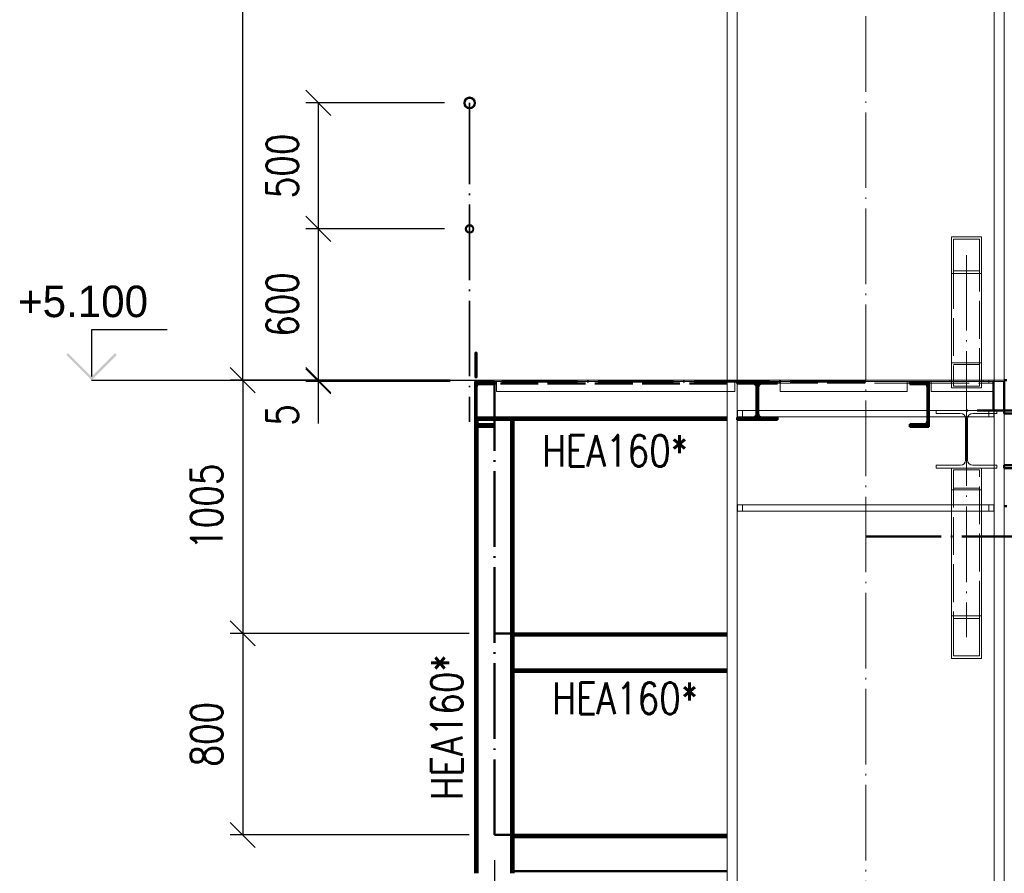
# Paper-space layout 'Layout1' of a CAD drawing. Extents: x -2 to 1380, y -36 to 422.
# Tile 2 of 54: x 65 to 143, y 129 to 197. Entities that reach past the tile are written whole.
import ezdxf

# ---------------------------------------------------------------- set-up
doc = ezdxf.new("R2010")
doc.units = 0
for name, pattern in [('ACAD_ISO02W100', [15, 12, -3]), ('ACAD_ISO04W100', [30.5, 24, -3, 0.5, -3]), ('B_CARA_09', [0.5, 0, -0.5])]:
    doc.linetypes.add(name, pattern=pattern)
doc.layers.get('0').update_dxf_attribs({"linetype": 'CONTINUOUS'})
doc.layers.get('DEFPOINTS').update_dxf_attribs({"color": 132, "linetype": 'CONTINUOUS'})
doc.layers.add('AS_INS_ON', color=7, linetype='CONTINUOUS')
for name, color, linetype, lineweight in [('SS_1.ET-HALA_TaO-PRISTAVBA-PODLAH.NOSNIKY', 9, 'CONTINUOUS', 13), ('SS_1.ET-HALA_TaO-SLOUP', 9, 'CONTINUOUS', 13), ('SS_1.ET-HALA_TaO-ZTUZENI_SVISLE', 9, 'CONTINUOUS', 13), ('SS_2.ET-DEMONTAZE_OK', 20, 'B_CARA_09', 50), ('SS_2.ET-HALA_TaO-LAVKA_+5.100m', 210, 'CONTINUOUS', 50), ('SS_2.ET-HALA_TaO-LAVKA_+5.100m-KONZOLA', 202, 'CONTINUOUS', 50), ('SS_2.ET-HALA_TaO-LAVKA_+5.100m-PLECH', 90, 'CONTINUOUS', 13), ('SS_2.ET-HALA_TaO-LAVKA_+5.100m-PLECH-VYZTUHA', 150, 'CONTINUOUS', 13), ('SS_2.ET-HALA_TaO-LAVKA_+5.100m-ZABRADLI', 41, 'CONTINUOUS', 35), ('SS_2.ET-HALA_TaO-PRISTAVBA-PODLAH.NOSNIKY', 172, 'CONTINUOUS', 50), ('SS_2.ET-HALA_TaO-PRISTAVBA-PODLAHA_LEM', 140, 'CONTINUOUS', 50), ('SS_KOTY', 3, 'CONTINUOUS', 25), ('SS_POPIS_PROFILU_S355', 2, 'CONTINUOUS', 35), ('SS_SRAFY', 8, 'CONTINUOUS', 18)]:
    doc.layers.add(name, color=color, linetype=linetype, lineweight=lineweight)
doc.styles.add('ROMANS', font='romans.shx', dxfattribs={"width": 0.8})
doc.styles.add('romans.shx', font='romans.shx', dxfattribs={"height": 5})
doc.dimstyles.new('A-1_(2.5)_50AS', dxfattribs={"dimtxt": 2.5, "dimasz": 2, "dimexe": 1, "dimexo": 2, "dimgap": 0, "dimtad": 0, "dimdec": 1, "dimlfac": 50, "dimrnd": 1, "dimtxsty": 'ROMANS', "dimblk1": 'OBLIQUE', "dimblk2": 'OBLIQUE', "dimsah": 1, "dimcen": 2, "dimclrd": 256, "dimclre": 256, "dimclrt": 256, "dimadec": 1, "dimazin": 2, "dimtfac": 0.714286, "dimtdec": 1, "dimtmove": 0, "dimatfit": 3, "dimldrblk": 'OPEN', "dimfxl": 1, "dimtvp": 1.142857, "dimtfill": 1, "dimtolj": 1, "dimlwd": -1, "dimlwe": -1, "dimarcsym": 0})
pattern_1 = [(45, (212.30673, 66.093935), (-0.04490128, 0.04490128), [])]

# ---------------------------------------------------------------- blocks, each defined once
blk = doc.blocks.new('_Oblique')
at = {"color": 0, "linetype": 'ByBlock', "lineweight": -2}
blk.add_line((-0.5, -0.5), (0.5, 0.5), dxfattribs=at)
blk = doc.blocks.new('*D16')
at = {"layer": 'DEFPOINTS', "color": 0, "transparency": 16777216}
for p in [(102.727, 131.994, -260427.2), (121.207, 66.094, -260423.2), (102.727, 59.546)]:
    blk.add_point(p, dxfattribs=at)
at = {"layer": 'SS_KOTY', "transparency": 16777216}
for p, q in [((102.727, 129.994), (102.727, 58.546)), ((121.207, 64.094), (121.207, 58.546)), ((121.207, 59.546), (102.727, 59.546))]:
    blk.add_line(p, q, dxfattribs=at)
at = {"layer": 'SS_KOTY', "transparency": 16777216, "xscale": 2, "yscale": 2, "zscale": 2, "rotation": 180}
blk.add_blockref('_Oblique', (102.727, 59.546), dxfattribs=at)
at = {"layer": 'SS_KOTY', "transparency": 16777216, "xscale": 2, "yscale": 2, "zscale": 2}
blk.add_blockref('_Oblique', (121.207, 59.546), dxfattribs=at)
at = {"layer": 'SS_KOTY', "transparency": 16777216, "insert": (111.967, 62.403), "char_height": 2.5, "attachment_point": 5, "style": 'ROMANS', "bg_fill": 3, "box_fill_scale": 1.1, "bg_fill_color": 256, "bg_fill_true_color": 13158600, "bg_fill_transparency": 0}
blk.add_mtext('\\A1;924', dxfattribs=at)
blk = doc.blocks.new('_OPEN')
at = {"color": 0, "linetype": 'ByBlock'}
for p, q in [((-1, 0.167), (0, 0)), ((0, 0), (-1, -0.167)), ((0, 0), (-1, 0))]:
    blk.add_line(p, q, dxfattribs=at)
blk = doc.blocks.new('*D25')
at = {"layer": 'DEFPOINTS', "color": 0, "transparency": 16777216}
for p in [(82.75, 234.094), (113.207, 234.094, -260424.2), (101.207, 168.094, -260409.2)]:
    blk.add_point(p, dxfattribs=at)
at = {"layer": 'SS_KOTY', "transparency": 16777216}
for p, q in [((111.207, 234.094), (81.75, 234.094)), ((82.75, 168.094), (82.75, 234.094)), ((99.207, 168.094), (81.75, 168.094))]:
    blk.add_line(p, q, dxfattribs=at)
at = {"layer": 'SS_KOTY', "transparency": 16777216, "xscale": 2, "yscale": 2, "zscale": 2}
for p, rotation in [((82.75, 234.094), 90), ((82.75, 168.094), 270)]:
    blk.add_blockref('_Oblique', p, dxfattribs=dict(at, rotation=rotation))
at = {"layer": 'SS_KOTY', "transparency": 16777216, "insert": (79.893, 201.094), "char_height": 2.5, "attachment_point": 5, "rotation": 90, "style": 'ROMANS', "bg_fill": 3, "box_fill_scale": 1.1, "bg_fill_color": 256, "bg_fill_true_color": 13158600, "bg_fill_transparency": 0}
blk.add_mtext('\\A1;3300', dxfattribs=at)
blk = doc.blocks.new('*D26')
at = {"layer": 'DEFPOINTS', "color": 0, "transparency": 16777216}
for p in [(100.762, 190.094, -260429.42), (88.75, 180.094), (100.762, 180.094, -260409.2)]:
    blk.add_point(p, dxfattribs=at)
at = {"layer": 'SS_KOTY', "transparency": 16777216}
for p, q in [((98.762, 190.094), (87.75, 190.094)), ((88.75, 190.094), (88.75, 180.094)), ((98.762, 180.094), (87.75, 180.094))]:
    blk.add_line(p, q, dxfattribs=at)
at = {"layer": 'SS_KOTY', "transparency": 16777216, "xscale": 2, "yscale": 2, "zscale": 2}
for p, rotation in [((88.75, 190.094), 90), ((88.75, 180.094), 270)]:
    blk.add_blockref('_Oblique', p, dxfattribs=dict(at, rotation=rotation))
at = {"layer": 'SS_KOTY', "transparency": 16777216, "insert": (85.893, 185.094), "char_height": 2.5, "attachment_point": 5, "rotation": 90, "style": 'ROMANS', "bg_fill": 3, "box_fill_scale": 1.1, "bg_fill_color": 256, "bg_fill_true_color": 13158600, "bg_fill_transparency": 0}
blk.add_mtext('\\A1;500', dxfattribs=at)
blk = doc.blocks.new('*D27')
at = {"layer": 'DEFPOINTS', "color": 0, "transparency": 16777216}
for p in [(100.762, 180.094, -260409.2), (88.75, 168.094), (101.207, 168.094, -260409.2)]:
    blk.add_point(p, dxfattribs=at)
at = {"layer": 'SS_KOTY', "transparency": 16777216}
for p, q in [((98.762, 180.094), (87.75, 180.094)), ((88.75, 180.094), (88.75, 168.094)), ((99.207, 168.094), (87.75, 168.094))]:
    blk.add_line(p, q, dxfattribs=at)
at = {"layer": 'SS_KOTY', "transparency": 16777216, "xscale": 2, "yscale": 2, "zscale": 2}
for p, rotation in [((88.75, 180.094), 90), ((88.75, 168.094), 270)]:
    blk.add_blockref('_Oblique', p, dxfattribs=dict(at, rotation=rotation))
at = {"layer": 'SS_KOTY', "transparency": 16777216, "insert": (85.893, 174.094), "char_height": 2.5, "attachment_point": 5, "rotation": 90, "style": 'ROMANS', "bg_fill": 3, "box_fill_scale": 1.1, "bg_fill_color": 256, "bg_fill_true_color": 13158600, "bg_fill_transparency": 0}
blk.add_mtext('\\A1;600', dxfattribs=at)
blk = doc.blocks.new('*D28')
at = {"layer": 'DEFPOINTS', "color": 0, "transparency": 16777216}
for p in [(101.207, 168.094, -260409.2), (88.75, 167.994), (101.207, 167.994, -260409.2)]:
    blk.add_point(p, dxfattribs=at)
at = {"layer": 'SS_KOTY', "transparency": 16777216}
for p, q in [((99.207, 168.094), (87.75, 168.094)), ((88.75, 168.094), (88.75, 167.994)), ((99.207, 167.994), (87.75, 167.994)), ((88.75, 167.994), (88.75, 164.661))]:
    blk.add_line(p, q, dxfattribs=at)
at = {"layer": 'SS_KOTY', "transparency": 16777216, "xscale": 2, "yscale": 2, "zscale": 2}
for p, rotation in [((88.75, 168.094), 90), ((88.75, 167.994), 270)]:
    blk.add_blockref('_Oblique', p, dxfattribs=dict(at, rotation=rotation))
at = {"layer": 'SS_KOTY', "transparency": 16777216, "insert": (85.893, 165.327), "char_height": 2.5, "attachment_point": 5, "rotation": 90, "style": 'ROMANS', "bg_fill": 3, "box_fill_scale": 1.1, "bg_fill_color": 256, "bg_fill_true_color": 13158600, "bg_fill_transparency": 0}
blk.add_mtext('\\A1;5', dxfattribs=at)
blk = doc.blocks.new('*D29')
at = {"layer": 'DEFPOINTS', "color": 0, "transparency": 16777216}
for p in [(101.207, 168.094, -260409.2), (82.75, 147.994), (102.727, 147.994, -260427.2)]:
    blk.add_point(p, dxfattribs=at)
at = {"layer": 'SS_KOTY', "transparency": 16777216}
for p, q in [((99.207, 168.094), (81.75, 168.094)), ((82.75, 168.094), (82.75, 147.994)), ((100.727, 147.994), (81.75, 147.994))]:
    blk.add_line(p, q, dxfattribs=at)
at = {"layer": 'SS_KOTY', "transparency": 16777216, "xscale": 2, "yscale": 2, "zscale": 2}
for p, rotation in [((82.75, 168.094), 90), ((82.75, 147.994), 270)]:
    blk.add_blockref('_Oblique', p, dxfattribs=dict(at, rotation=rotation))
at = {"layer": 'SS_KOTY', "transparency": 16777216, "insert": (79.893, 158.044), "char_height": 2.5, "attachment_point": 5, "rotation": 90, "style": 'ROMANS', "bg_fill": 3, "box_fill_scale": 1.1, "bg_fill_color": 256, "bg_fill_true_color": 13158600, "bg_fill_transparency": 0}
blk.add_mtext('\\A1;1005', dxfattribs=at)
blk = doc.blocks.new('*D30')
at = {"layer": 'DEFPOINTS', "color": 0, "transparency": 16777216}
for p in [(102.727, 147.994, -260427.2), (82.75, 131.994), (102.727, 131.994, -260427.2)]:
    blk.add_point(p, dxfattribs=at)
at = {"layer": 'SS_KOTY', "transparency": 16777216}
for p, q in [((100.727, 147.994), (81.75, 147.994)), ((82.75, 147.994), (82.75, 131.994)), ((100.727, 131.994), (81.75, 131.994))]:
    blk.add_line(p, q, dxfattribs=at)
at = {"layer": 'SS_KOTY', "transparency": 16777216, "xscale": 2, "yscale": 2, "zscale": 2}
for p, rotation in [((82.75, 147.994), 90), ((82.75, 131.994), 270)]:
    blk.add_blockref('_Oblique', p, dxfattribs=dict(at, rotation=rotation))
at = {"layer": 'SS_KOTY', "transparency": 16777216, "insert": (79.893, 139.994), "char_height": 2.5, "attachment_point": 5, "rotation": 90, "style": 'ROMANS', "bg_fill": 3, "box_fill_scale": 1.1, "bg_fill_color": 256, "bg_fill_true_color": 13158600, "bg_fill_transparency": 0}
blk.add_mtext('\\A1;800', dxfattribs=at)

psp = doc.layouts.get("Layout1")

# ---------------------------------------------------------------- hatches: boundary and pattern name
at = {"layer": 'AS_INS_ON'}
psp.add_hatch(color=3, dxfattribs=at).paths.add_polyline_path([(68.8915, 170.2354), (68.7501, 170.0939), (70.7501, 168.0939), (72.7501, 170.0939), (72.6087, 170.2354), (70.7501, 168.3768)])
at = {"layer": 'SS_SRAFY'}
h = psp.add_hatch(dxfattribs=at)
h.set_pattern_fill('ANSI31', color=5, scale=0.02, style=0)
h.set_pattern_definition(pattern_1)
h.paths.add_polyline_path([(122.0067, 165.1339), (122.0067, 164.9539), (125.2067, 164.9539), (125.2067, 165.1339), (123.9667, 165.1339, -0.4142136), (123.6667, 165.4339), (123.6667, 167.5139, -0.4142136), (123.9667, 167.8139), (125.2067, 167.8139), (125.2067, 167.9939), (122.0067, 167.9939), (122.0067, 167.8139), (123.2467, 167.8139, -0.4142136), (123.5467, 167.5139), (123.5467, 165.4339, -0.4142136), (123.2467, 165.1339)], flags=0)
h = psp.add_hatch(dxfattribs=at)
h.set_pattern_fill('ANSI31', color=5, scale=0.02, style=0)
h.set_pattern_definition(pattern_1)
h.paths.add_polyline_path([(137.2067, 164.3939), (137.2067, 167.9939), (135.7067, 167.9939), (135.7067, 167.7839), (136.8567, 167.7839, -0.4142136), (137.0967, 167.5439), (137.0967, 164.8439, -0.4142136), (136.8567, 164.6039), (135.7067, 164.6039), (135.7067, 164.3939)], flags=0)
h = psp.add_hatch(dxfattribs=at)
h.set_pattern_fill('ANSI31', color=5, scale=0.02, style=0)
h.set_pattern_definition(pattern_1)
h.paths.add_polyline_path([(142.4067, 167.9939), (142.3067, 167.9939), (142.3067, 165.6939), (142.4067, 165.6939)], flags=0)

# ---------------------------------------------------------------- linework, layer by layer
at = {"layer": 'AS_INS_ON', "color": 3}
for p, q in [((76.7501, 172.0939, -260409.2), (70.7501, 172.0939, -260409.2)), ((70.7501, 172.0939, -260409.2), (70.7501, 168.3768, -260409.2))]:
    psp.add_line(p, q, dxfattribs=at)
at = {"layer": 'SS_1.ET-HALA_TaO-PRISTAVBA-PODLAH.NOSNIKY', "color": 5, "linetype": 'Continuous', "ltscale": 0.25}
for p, q in [((142.6067, 165.6939), (137.8067, 165.6939)), ((137.8067, 165.6939), (137.8067, 165.4539)), ((137.8067, 165.4539), (139.7117, 165.4539)), ((140.1317, 165.0339), (140.1317, 161.7539)), ((140.2817, 161.7539), (140.2817, 165.0339)), ((140.7017, 165.4539), (142.6067, 165.4539)), ((142.6067, 165.6939), (142.6067, 165.4539)), ((137.8067, 161.3339), (139.7117, 161.3339)), ((137.8067, 161.3339), (137.8067, 161.0939)), ((137.8067, 161.0939), (142.6067, 161.0939)), ((140.7017, 161.3339), (142.6067, 161.3339)), ((142.6067, 161.3339), (142.6067, 161.0939))]:
    psp.add_line(p, q, dxfattribs=at)
at = {"layer": 'SS_1.ET-HALA_TaO-PRISTAVBA-PODLAH.NOSNIKY', "color": 5, "linetype": 'Continuous', "ltscale": 0.25, "extrusion": (2.29623e-12, 5.54365e-12, -1)}
psp.add_arc((-139.7117, 165.0339, 0), 0.42, 90, 180, dxfattribs=at)
at = {"layer": 'SS_1.ET-HALA_TaO-PRISTAVBA-PODLAH.NOSNIKY', "color": 5, "linetype": 'Continuous', "ltscale": 0.25, "extrusion": (-5.54359e-12, 2.29629e-12, -1)}
psp.add_arc((-140.7017, 165.0339), 0.42, 0, 90, dxfattribs=at)
at = {"layer": 'SS_1.ET-HALA_TaO-PRISTAVBA-PODLAH.NOSNIKY', "color": 5, "linetype": 'Continuous', "ltscale": 0.25, "extrusion": (2.29623e-12, -5.54353e-12, -1)}
psp.add_arc((-139.7117, 161.7539), 0.42, 180, 270, dxfattribs=at)
at = {"layer": 'SS_1.ET-HALA_TaO-PRISTAVBA-PODLAH.NOSNIKY', "color": 5, "linetype": 'Continuous', "ltscale": 0.25, "extrusion": (-5.54359e-12, -2.29617e-12, -1)}
psp.add_arc((-140.7017, 161.7539, 0), 0.42, 270, 360, dxfattribs=at)
at = {"layer": 'SS_1.ET-HALA_TaO-SLOUP', "color": 9, "linetype": 'ACAD_ISO04W100', "ltscale": 0.25}
psp.add_line((132.2067, 46.0939), (132.2067, 247.8939), dxfattribs=at)
at = {"layer": 'SS_1.ET-HALA_TaO-SLOUP', "color": 5, "linetype": 'Continuous', "ltscale": 0.25}
for p, q in [((121.2067, 168.0939), (121.2067, 234.0939)), ((122.0067, 168.0939), (122.0067, 234.0939)), ((142.4067, 168.0939), (142.4067, 234.0939)), ((143.2067, 168.0939), (143.2067, 234.0939)), ((122.0067, 165.1339), (122.0067, 167.8139)), ((125.2067, 167.8539), (125.4067, 167.8539)), ((135.5067, 167.8539), (135.7067, 167.8539)), ((137.2067, 167.8539), (137.4067, 167.8539)), ((123.5467, 165.6939), (122.0267, 165.6939)), ((122.0267, 165.6939), (122.0267, 165.1939)), ((122.0267, 165.1939), (123.3916, 165.1939)), ((137.0967, 165.6939), (123.6667, 165.6939)), ((123.8219, 165.1939), (137.0967, 165.1939)), ((137.8067, 165.6939), (137.2067, 165.6939)), ((137.2067, 165.1939), (140.0655, 165.1939)), ((140.348, 165.1939), (142.3867, 165.1939)), ((142.3867, 165.1939), (142.3867, 165.4539)), ((142.4067, 161.3339), (142.4067, 165.4539)), ((143.2067, 161.3339), (143.2067, 165.4539)), ((142.4067, 66.0939), (142.4067, 161.0939)), ((143.2067, 66.0939), (143.2067, 161.0939)), ((139.0067, 158.1939), (122.0267, 158.1939)), ((122.0267, 158.1939), (122.0267, 157.6939)), ((142.3867, 158.1939), (141.4067, 158.1939)), ((142.3867, 157.6939), (142.3867, 158.1939)), ((122.0267, 157.6939), (139.0067, 157.6939)), ((141.4067, 157.6939), (142.3867, 157.6939))]:
    psp.add_line(p, q, dxfattribs=at)
at = {"layer": 'SS_1.ET-HALA_TaO-SLOUP', "color": 9, "linetype": 'ACAD_ISO02W100', "ltscale": 0.25}
for p, q in [((121.2067, 167.1939), (121.2067, 168.0939)), ((122.0067, 167.9939), (122.0067, 168.0939)), ((122.0267, 168.0939), (122.0267, 167.8539)), ((122.4267, 167.8539), (122.4267, 168.0939)), ((141.9867, 167.8539), (141.9867, 168.0939)), ((142.3867, 167.8539), (142.3867, 168.0939)), ((142.4067, 167.9939), (142.4067, 168.0939)), ((122.0267, 167.8539), (125.2067, 167.8539)), ((125.4067, 167.8539), (135.5067, 167.8539)), ((135.7067, 167.8539), (137.2067, 167.8539)), ((137.4067, 167.8539), (142.3867, 167.8539)), ((122.4267, 165.1939), (122.4267, 165.6939)), ((123.3916, 165.1939), (123.8219, 165.1939)), ((123.6667, 165.6939), (123.5467, 165.6939)), ((137.2067, 165.6939), (137.0967, 165.6939)), ((137.0967, 165.1939), (137.2067, 165.1939)), ((140.0655, 165.1939), (140.348, 165.1939)), ((141.9867, 165.1939), (141.9867, 165.6939)), ((142.3867, 165.4539), (142.3867, 165.6939)), ((142.4067, 165.4539), (142.4067, 165.6939)), ((142.4067, 161.0939), (142.4067, 161.3339)), ((122.4267, 157.6939), (122.4267, 158.1939)), ((141.4067, 158.1939), (139.0067, 158.1939)), ((141.9867, 157.6939), (141.9867, 158.1939)), ((139.0067, 157.6939), (141.4067, 157.6939))]:
    psp.add_line(p, q, dxfattribs=at)
at = {"layer": 'SS_1.ET-HALA_TaO-ZTUZENI_SVISLE', "color": 5, "linetype": 'Continuous', "ltscale": 0.25}
for p, q in [((141.4067, 179.4785), (139.0067, 179.4785)), ((139.0067, 176.5694), (139.0067, 179.4785)), ((141.2467, 179.2845), (139.1667, 179.2845)), ((139.1667, 179.2845), (139.1667, 176.7633)), ((141.2467, 176.7633), (141.2467, 179.2845)), ((141.4067, 176.5694), (141.4067, 179.4785)), ((141.2467, 176.7633), (139.1667, 176.7633)), ((141.4067, 176.5694), (139.0067, 176.5694)), ((139.0067, 168.0939), (139.0067, 176.5694)), ((141.4067, 168.0939), (141.4067, 176.5694)), ((139.0067, 149.391), (139.0067, 161.0939)), ((141.4067, 149.391), (141.4067, 161.0939)), ((139.0067, 149.391), (141.4067, 149.391)), ((139.0067, 145.9969), (139.0067, 149.391)), ((141.4067, 145.9969), (141.4067, 149.391)), ((139.1667, 149.1647), (141.2467, 149.1647)), ((139.1667, 149.1647), (139.1667, 146.2232)), ((141.2467, 146.2232), (141.2467, 149.1647)), ((139.1667, 146.2232), (141.2467, 146.2232)), ((139.0067, 145.9969), (141.4067, 145.9969))]:
    psp.add_line(p, q, dxfattribs=at)
at = {"layer": 'SS_1.ET-HALA_TaO-ZTUZENI_SVISLE', "color": 9, "linetype": 'ACAD_ISO04W100', "ltscale": 0.25}
for p, q in [((140.2067, 178.0239), (140.2067, 165.6939)), ((140.2067, 165.6939), (140.2067, 147.6939))]:
    psp.add_line(p, q, dxfattribs=at)
at = {"layer": 'SS_1.ET-HALA_TaO-ZTUZENI_SVISLE', "color": 9, "linetype": 'ACAD_ISO02W100', "ltscale": 0.25}
for p, q in [((139.1667, 176.7633), (139.1667, 167.6259)), ((141.2467, 167.6259), (141.2467, 176.7633)), ((139.0067, 169.474), (141.4067, 169.474)), ((139.1667, 169.342), (141.2467, 169.342)), ((139.0067, 167.4939), (139.0067, 168.0939)), ((141.4067, 167.4939), (141.4067, 168.0939)), ((139.0067, 167.4939), (141.4067, 167.4939)), ((139.1667, 167.6259), (141.2467, 167.6259)), ((141.2467, 160.9808), (139.1667, 160.9808)), ((139.1667, 160.9808), (139.1667, 149.1647)), ((141.2467, 149.1647), (141.2467, 160.9808)), ((141.2467, 159.51), (139.1667, 159.51)), ((141.4067, 159.3969), (139.0067, 159.3969))]:
    psp.add_line(p, q, dxfattribs=at)
at = {"layer": 'SS_2.ET-DEMONTAZE_OK', "color": 9, "linetype": 'ACAD_ISO04W100', "ltscale": 0.25}
psp.add_line((132.2067, 155.6939), (284.3067, 155.6939), dxfattribs=at)
at = {"layer": 'SS_2.ET-HALA_TaO-LAVKA_+5.100m', "color": 1, "linetype": 'Continuous', "ltscale": 0.25}
for p, q in [((122.0067, 167.8139), (122.0067, 167.9939)), ((123.2467, 167.8139), (122.0067, 167.8139)), ((123.5467, 167.5139), (123.5467, 165.4339)), ((123.6667, 165.4339), (123.6667, 167.5139)), ((125.2067, 167.8139), (123.9667, 167.8139)), ((125.2067, 167.8139), (125.2067, 167.9939)), ((135.7067, 167.9939), (135.7067, 167.7839)), ((135.7067, 167.7839), (136.8567, 167.7839)), ((137.0967, 167.5439), (137.0967, 164.8439)), ((137.2067, 164.3939), (137.2067, 167.9939)), ((123.2467, 165.1339), (122.0067, 165.1339)), ((122.0067, 164.9539), (122.0067, 165.1339)), ((122.0067, 164.9539), (125.2067, 164.9539)), ((125.2067, 165.1339), (123.9667, 165.1339)), ((125.2067, 164.9539), (125.2067, 165.1339)), ((136.8567, 164.6039), (135.7067, 164.6039)), ((135.7067, 164.6039), (135.7067, 164.3939)), ((135.7067, 164.3939), (137.2067, 164.3939))]:
    psp.add_line(p, q, dxfattribs=at)
at = {"layer": 'SS_2.ET-HALA_TaO-LAVKA_+5.100m', "color": 1, "linetype": 'Continuous', "ltscale": 0.25, "extrusion": (1.60736e-12, 3.88057e-12, -1)}
psp.add_arc((-123.2467, 167.5139), 0.3, 90, 180, dxfattribs=at)
at = {"layer": 'SS_2.ET-HALA_TaO-LAVKA_+5.100m', "color": 1, "linetype": 'Continuous', "ltscale": 0.25, "extrusion": (-3.88051e-12, 1.60742e-12, -1)}
psp.add_arc((-123.9667, 167.5139), 0.3, 0, 90, dxfattribs=at)
at = {"layer": 'SS_2.ET-HALA_TaO-LAVKA_+5.100m', "color": 1, "linetype": 'Continuous', "ltscale": 0.25, "extrusion": (2.0092e-12, 4.8507e-12, -1)}
psp.add_arc((-136.8567, 167.5439, 0), 0.24, 90, 180, dxfattribs=at)
at = {"layer": 'SS_2.ET-HALA_TaO-LAVKA_+5.100m', "color": 1, "linetype": 'Continuous', "ltscale": 0.25, "extrusion": (3.21472e-12, -7.76096e-12, -1)}
psp.add_arc((-123.2467, 165.4339), 0.3, 180, 270, dxfattribs=at)
at = {"layer": 'SS_2.ET-HALA_TaO-LAVKA_+5.100m', "color": 1, "linetype": 'Continuous', "ltscale": 0.25, "extrusion": (-7.76102e-12, -3.21466e-12, -1)}
psp.add_arc((-123.9667, 165.4339, 0), 0.3, 270, 360, dxfattribs=at)
at = {"layer": 'SS_2.ET-HALA_TaO-LAVKA_+5.100m', "color": 1, "linetype": 'Continuous', "ltscale": 0.25, "extrusion": (4.0184e-12, -9.70122e-12, -1)}
psp.add_arc((-136.8567, 164.8439, 0), 0.24, 180, 270, dxfattribs=at)
at = {"layer": 'SS_2.ET-HALA_TaO-LAVKA_+5.100m-KONZOLA', "color": 1, "linetype": 'Continuous', "ltscale": 0.25}
for p, q in [((104.2467, 145.1339), (104.2467, 164.9539)), ((121.2067, 147.9939), (104.2467, 147.9939)), ((104.2467, 147.8139), (121.2067, 147.8139)), ((121.2067, 145.1339), (104.2467, 145.1339)), ((104.2467, 144.9539), (104.2467, 145.1339)), ((104.2467, 144.9539), (121.2067, 144.9539))]:
    psp.add_line(p, q, dxfattribs=at)
at = {"layer": 'SS_2.ET-HALA_TaO-LAVKA_+5.100m-PLECH', "color": 3, "linetype": 'ACAD_ISO02W100', "ltscale": 0.25}
for p, q in [((121.1867, 168.0939), (121.1867, 167.9939)), ((138.8867, 167.9939), (138.8867, 168.0939)), ((141.5267, 168.0939), (141.5267, 167.9939))]:
    psp.add_line(p, q, dxfattribs=at)
at = {"layer": 'SS_2.ET-HALA_TaO-LAVKA_+5.100m-PLECH', "color": 7, "linetype": 'Continuous', "ltscale": 0.25}
psp.add_line((143.2067, 167.9939), (143.2067, 168.0939), dxfattribs=at)
at = {"layer": 'SS_2.ET-HALA_TaO-LAVKA_+5.100m-PLECH-VYZTUHA', "color": 1, "linetype": 'Continuous', "ltscale": 0.25}
for p, q in [((121.8067, 167.1939), (121.8067, 167.9939)), ((125.4067, 167.1939), (125.4067, 167.9939)), ((135.5067, 167.1939), (135.5067, 167.9939)), ((137.4067, 167.9939), (137.4067, 167.1939)), ((142.3067, 167.9939), (142.3067, 165.6939)), ((142.4067, 165.6939), (142.4067, 167.9939)), ((125.4067, 167.1939), (135.5067, 167.1939)), ((137.4067, 167.1939), (142.3067, 167.1939))]:
    psp.add_line(p, q, dxfattribs=at)
at = {"layer": 'SS_2.ET-HALA_TaO-LAVKA_+5.100m-PLECH-VYZTUHA', "color": 7, "linetype": 'ACAD_ISO04W100', "ltscale": 0.25}
for p, q in [((125.4067, 167.9939), (135.5067, 167.9939)), ((137.4067, 167.9939), (142.3067, 167.9939))]:
    psp.add_line(p, q, dxfattribs=at)
at = {"layer": 'SS_2.ET-HALA_TaO-PRISTAVBA-PODLAH.NOSNIKY', "color": 7, "linetype": 'ACAD_ISO04W100', "ltscale": 0.25}
for p, q in [((284.3067, 165.6939), (140.2067, 165.6939)), ((284.3067, 155.6939), (140.2067, 155.6939))]:
    psp.add_line(p, q, dxfattribs=at)
at = {"layer": 'SS_2.ET-HALA_TaO-PRISTAVBA-PODLAH.NOSNIKY', "color": 1, "linetype": 'Continuous', "ltscale": 0.25}
for p, q in [((148.0067, 165.6939), (143.2067, 165.6939)), ((143.2067, 165.4539), (143.2067, 165.6939)), ((143.2067, 165.4539), (145.1117, 165.4539)), ((143.2067, 161.3339), (145.1117, 161.3339)), ((143.2067, 161.0939), (143.2067, 161.3339)), ((143.2067, 161.0939), (148.0067, 161.0939))]:
    psp.add_line(p, q, dxfattribs=at)
at = {"layer": 'SS_2.ET-HALA_TaO-PRISTAVBA-PODLAHA_LEM', "color": 1, "linetype": 'Continuous', "ltscale": 0.25}
for p, q in [((143.4067, 168.0939), (143.2067, 168.0939)), ((143.2067, 165.6939), (143.2067, 167.9939)), ((143.2067, 158.0939), (143.4067, 158.0939))]:
    psp.add_line(p, q, dxfattribs=at)

# ---------------------------------------------------------------- texts
at = {"layer": 'AS_INS_ON', "color": 3}
psp.add_text('+5.100', height=2.5, dxfattribs=at).set_placement((64.9165, 173.0939))
at = {"layer": 'SS_POPIS_PROFILU_S355', "color": 2, "style": 'romans.shx', "width": 0.8}
for p in [(106.5262, 161.2289), (107.3263, 141.5877)]:
    psp.add_text('HEA160*', height=2.5, dxfattribs=at).set_placement(p)

# ---------------------------------------------------------------- dimensions: what is measured, and where the dimension line sits
at = {"layer": 'SS_KOTY'}
dim = psp.add_linear_dim(base=(82.7501, 234.0939), p1=(101.2067, 168.0939, -260409.2), p2=(113.2067, 234.0939, -260424.2), angle=90, dimstyle='A-1_(2.5)_50AS', dxfattribs=at)
dim.commit()
dim.dimension.update_dxf_attribs({"geometry": '*D25', "text_midpoint": (79.8929, 201.0939)})
dim = psp.add_linear_dim(base=(102.7267, 59.5456), p1=(121.2067, 66.0939, -260423.2), p2=(102.7267, 131.9939, -260427.2), dimstyle='A-1_(2.5)_50AS', override={"dimtmove": 1}, dxfattribs=at)
dim.commit()
dim.dimension.update_dxf_attribs({"geometry": '*D16', "text_midpoint": (111.9667, 62.4027)})

# ---------------------------------------------------------------- next in the draw order: linework, layer by layer
at = {"layer": 'SS_1.ET-HALA_TaO-SLOUP', "color": 5, "linetype": 'Continuous', "ltscale": 0.25}
for p, q in [((121.2067, 66.0939), (121.2067, 167.1939)), ((122.0067, 66.0939), (122.0067, 164.9539))]:
    psp.add_line(p, q, dxfattribs=at)
at = {"layer": 'SS_2.ET-HALA_TaO-LAVKA_+5.100m-KONZOLA', "color": 1, "linetype": 'Continuous', "ltscale": 0.25}
for p, q in [((104.0667, 164.9539), (104.0667, 128.954)), ((104.2467, 128.954), (104.2467, 144.9539)), ((121.2067, 131.9939), (104.2467, 131.9939)), ((104.2467, 131.8139), (121.2067, 131.8139)), ((121.2067, 129.1339), (104.2467, 129.1339))]:
    psp.add_line(p, q, dxfattribs=at)

# ---------------------------------------------------------------- next in the draw order: dimensions: what is measured, and where the dimension line sits
at = {"layer": 'SS_KOTY'}
dim = psp.add_linear_dim(base=(88.7501, 180.0939), p1=(100.7617, 190.0939, -260429.42), p2=(100.7617, 180.0939, -260409.2), angle=90, dimstyle='A-1_(2.5)_50AS', dxfattribs=at)
dim.commit()
dim.dimension.update_dxf_attribs({"geometry": '*D26', "text_midpoint": (85.8929, 185.0939)})

# ---------------------------------------------------------------- next in the draw order: hatches: boundary and pattern name
at = {"layer": 'SS_SRAFY'}
h = psp.add_hatch(dxfattribs=at)
h.set_pattern_fill('ANSI31', color=5, scale=0.02, style=0)
h.set_pattern_definition(pattern_1)
h.paths.add_polyline_path([(100.7617, 190.5389, 1), (100.7617, 189.6489, 1)], flags=0)
h.paths.add_polyline_path([(100.7617, 190.4809, 1), (100.7617, 189.7069, 1)], flags=0)

# ---------------------------------------------------------------- next in the draw order: linework, layer by layer
at = {"layer": 'SS_2.ET-HALA_TaO-LAVKA_+5.100m-ZABRADLI', "color": 1, "linetype": 'Continuous', "ltscale": 0.25}
for radius in [0.445, 0.387]:
    psp.add_circle((100.7617, 190.0939), radius, dxfattribs=at)
at = {"layer": 'SS_2.ET-HALA_TaO-LAVKA_+5.100m-ZABRADLI', "color": 7, "linetype": 'ACAD_ISO04W100', "ltscale": 0.25, "extrusion": (-1, -6.12323e-17, 0)}
for start, end in [(90, 180), (180, 270)]:
    psp.add_arc((-189.0739, 0, -100.7617), 1.02, start, end, dxfattribs=at)

# ---------------------------------------------------------------- next in the draw order: dimensions: what is measured, and where the dimension line sits
at = {"layer": 'SS_KOTY'}
dim = psp.add_linear_dim(base=(88.7501, 168.0939), p1=(100.7617, 180.0939, -260409.2), p2=(101.2067, 168.0939, -260409.2), angle=90, dimstyle='A-1_(2.5)_50AS', override={"dimtmove": 1}, dxfattribs=at)
dim.commit()
dim.dimension.update_dxf_attribs({"geometry": '*D27', "text_midpoint": (85.8929, 174.0939)})

# ---------------------------------------------------------------- next in the draw order: hatches: boundary and pattern name
at = {"layer": 'SS_SRAFY'}
h = psp.add_hatch(dxfattribs=at)
h.set_pattern_fill('ANSI31', color=5, scale=0.02, style=0)
h.set_pattern_definition(pattern_1)
h.paths.add_polyline_path([(100.7617, 180.4139, 1), (100.7617, 179.7739, 1)], flags=0)
h.paths.add_polyline_path([(100.7617, 180.3739, 1), (100.7617, 179.8139, 1)], flags=0)

# ---------------------------------------------------------------- next in the draw order: linework, layer by layer
at = {"layer": 'SS_2.ET-HALA_TaO-LAVKA_+5.100m-ZABRADLI', "color": 1, "linetype": 'Continuous', "ltscale": 0.25}
psp.add_line((101.3267, 170.2939), (101.2067, 170.2939), dxfattribs=at)
for radius in [0.32, 0.28]:
    psp.add_circle((100.7617, 180.0939), radius, dxfattribs=at)

# ---------------------------------------------------------------- next in the draw order: dimensions: what is measured, and where the dimension line sits
at = {"layer": 'SS_KOTY'}
dim = psp.add_linear_dim(base=(88.7501, 167.9939), p1=(101.2067, 168.0939, -260409.2), p2=(101.2067, 167.9939, -260409.2), angle=90, dimstyle='A-1_(2.5)_50AS', override={"dimtmove": 0}, dxfattribs=at)
dim.commit()
dim.dimension.update_dxf_attribs({"geometry": '*D28', "text_midpoint": (85.8929, 165.3273)})

# ---------------------------------------------------------------- next in the draw order: dimensions: what is measured, and where the dimension line sits
dim = psp.add_linear_dim(base=(82.7501, 147.9939), p1=(101.2067, 168.0939, -260409.2), p2=(102.7267, 147.9939, -260427.2), angle=90, dimstyle='A-1_(2.5)_50AS', override={"dimtmove": 1}, dxfattribs=at)
dim.commit()
dim.dimension.update_dxf_attribs({"geometry": '*D29', "text_midpoint": (79.8929, 158.0439)})

# ---------------------------------------------------------------- next in the draw order: hatches: boundary and pattern name
at = {"layer": 'SS_SRAFY'}
h = psp.add_hatch(dxfattribs=at)
h.set_pattern_fill('ANSI31', color=5, scale=0.02, style=0)
h.set_pattern_definition(pattern_1)
h.paths.add_polyline_path([(101.2067, 168.2939), (101.3267, 168.2939), (101.3267, 170.2939), (101.2067, 170.2939)], flags=0)
h = psp.add_hatch(dxfattribs=at)
h.set_pattern_fill('ANSI31', color=5, scale=0.02, style=0)
h.set_pattern_definition(pattern_1)
h.paths.add_polyline_path([(101.3167, 164.8439), (101.3167, 167.5439, -0.4142136), (101.5567, 167.7839), (102.7067, 167.7839), (102.7067, 167.9939), (101.2067, 167.9939), (101.2067, 164.3939), (102.7067, 164.3939), (102.7067, 164.6039), (101.5567, 164.6039, -0.4142136)], flags=0)

# ---------------------------------------------------------------- next in the draw order: linework, layer by layer
at = {"layer": 'AS_INS_ON', "color": 3}
psp.add_line((70.7501, 168.0939), (101.2065, 168.0939), dxfattribs=at)
at = {"layer": 'SS_2.ET-HALA_TaO-LAVKA_+5.100m', "color": 7, "linetype": 'ACAD_ISO04W100', "ltscale": 0.25}
psp.add_line((132.2067, 167.9939), (101.2067, 167.9939), dxfattribs=at)
at = {"layer": 'SS_2.ET-HALA_TaO-LAVKA_+5.100m', "color": 1, "linetype": 'Continuous', "ltscale": 0.25}
for p, q in [((102.7067, 167.9939), (101.2067, 167.9939)), ((101.2067, 167.9939), (101.2067, 164.3939)), ((101.3167, 164.8439), (101.3167, 167.5439)), ((101.5567, 167.7839), (102.7067, 167.7839)), ((102.7067, 167.7839), (102.7067, 167.9939)), ((102.9067, 167.8139), (102.7067, 167.8139)), ((121.2067, 165.1339), (101.3167, 165.1339)), ((101.3867, 164.9539), (121.2067, 164.9539)), ((101.2067, 164.3939), (102.7067, 164.3939)), ((102.7067, 164.6039), (101.5567, 164.6039)), ((102.7067, 164.3939), (102.7067, 164.6039))]:
    psp.add_line(p, q, dxfattribs=at)
at = {"layer": 'SS_2.ET-HALA_TaO-LAVKA_+5.100m', "color": 3, "linetype": 'ACAD_ISO02W100', "ltscale": 0.25}
for p, q in [((102.7067, 167.8139), (101.2067, 167.8139)), ((101.2067, 167.4939), (101.3167, 167.4939)), ((101.2067, 167.3939), (101.3167, 167.3939)), ((121.2067, 167.8139), (102.9067, 167.8139)), ((101.3167, 165.5539), (101.2067, 165.5539)), ((101.2067, 165.4539), (101.3167, 165.4539)), ((101.3167, 165.1339), (101.2067, 165.1339)), ((101.2067, 164.9539), (101.3167, 164.9539))]:
    psp.add_line(p, q, dxfattribs=at)
at = {"layer": 'SS_2.ET-HALA_TaO-LAVKA_+5.100m', "color": 1, "linetype": 'Continuous', "ltscale": 0.25, "extrusion": (-3.7494e-33, 6.12323e-17, -1)}
psp.add_arc((-101.5567, 167.5439), 0.24, 0, 90, dxfattribs=at)
at = {"layer": 'SS_2.ET-HALA_TaO-LAVKA_+5.100m', "color": 1, "linetype": 'Continuous', "ltscale": 0.25, "extrusion": (4.85064e-12, 2.00926e-12, -1)}
psp.add_arc((-101.5567, 164.8439), 0.24, 270, 0, dxfattribs=at)
at = {"layer": 'SS_2.ET-HALA_TaO-LAVKA_+5.100m-KONZOLA', "color": 1, "linetype": 'Continuous', "ltscale": 0.25}
for p, q in [((101.3167, 164.9539), (101.3867, 164.9539)), ((101.3867, 164.9539), (101.3867, 164.6749))]:
    psp.add_line(p, q, dxfattribs=at)
at = {"layer": 'SS_2.ET-HALA_TaO-LAVKA_+5.100m-KONZOLA', "color": 3, "linetype": 'ACAD_ISO02W100', "ltscale": 0.25}
psp.add_line((101.3867, 164.6749), (101.3867, 164.3939), dxfattribs=at)
at = {"layer": 'SS_2.ET-HALA_TaO-LAVKA_+5.100m-PLECH', "color": 7, "linetype": 'Continuous', "ltscale": 0.25}
for p, q in [((143.2067, 168.0939), (101.2067, 168.0939)), ((101.2067, 168.0939), (101.2067, 167.9939)), ((143.2067, 167.9939), (102.7067, 167.9939))]:
    psp.add_line(p, q, dxfattribs=at)
at = {"layer": 'SS_2.ET-HALA_TaO-LAVKA_+5.100m-PLECH-VYZTUHA', "color": 1, "linetype": 'Continuous', "ltscale": 0.25}
for p, q in [((102.9067, 167.9939), (102.9067, 167.1939)), ((102.9067, 167.1939), (121.8067, 167.1939))]:
    psp.add_line(p, q, dxfattribs=at)
at = {"layer": 'SS_2.ET-HALA_TaO-LAVKA_+5.100m-PLECH-VYZTUHA', "color": 7, "linetype": 'ACAD_ISO04W100', "ltscale": 0.25}
psp.add_line((102.9067, 167.9939), (121.8067, 167.9939), dxfattribs=at)
at = {"layer": 'SS_2.ET-HALA_TaO-LAVKA_+5.100m-ZABRADLI', "color": 7, "linetype": 'ACAD_ISO04W100', "ltscale": 0.25}
psp.add_line((100.7617, 189.6489), (100.7617, 164.794), dxfattribs=at)
at = {"layer": 'SS_2.ET-HALA_TaO-LAVKA_+5.100m-ZABRADLI', "color": 1, "linetype": 'Continuous', "ltscale": 0.25}
for p, q in [((101.2067, 170.2939), (101.2067, 168.2939)), ((101.3267, 168.2939), (101.3267, 170.2939)), ((101.2067, 168.2939), (101.3267, 168.2939))]:
    psp.add_line(p, q, dxfattribs=at)

# ---------------------------------------------------------------- next in the draw order: dimensions: what is measured, and where the dimension line sits
at = {"layer": 'SS_KOTY'}
dim = psp.add_linear_dim(base=(82.7501, 131.9939), p1=(102.7267, 147.9939, -260427.2), p2=(102.7267, 131.9939, -260427.2), angle=90, dimstyle='A-1_(2.5)_50AS', override={"dimtmove": 1}, dxfattribs=at)
dim.commit()
dim.dimension.update_dxf_attribs({"geometry": '*D30', "text_midpoint": (79.8929, 139.9939)})

# ---------------------------------------------------------------- next in the draw order: linework, layer by layer
at = {"layer": 'SS_2.ET-HALA_TaO-LAVKA_+5.100m-KONZOLA', "color": 7, "linetype": 'ACAD_ISO04W100', "ltscale": 0.25}
for p, q in [((102.7267, 131.9939), (102.7267, 167.9939)), ((121.2067, 147.9939), (102.7267, 147.9939)), ((121.2067, 131.9939), (102.7267, 131.9939))]:
    psp.add_line(p, q, dxfattribs=at)
at = {"layer": 'SS_2.ET-HALA_TaO-LAVKA_+5.100m-KONZOLA', "color": 1, "linetype": 'Continuous', "ltscale": 0.25}
for p, q in [((101.2067, 164.3939), (101.2067, 128.954)), ((101.3867, 164.3939), (101.3867, 128.954))]:
    psp.add_line(p, q, dxfattribs=at)

# ---------------------------------------------------------------- next in the draw order: texts
at = {"layer": 'SS_POPIS_PROFILU_S355', "color": 2, "style": 'romans.shx', "width": 0.8}
psp.add_text('HEA160*', height=2.5, rotation=90, dxfattribs=at).set_placement((100.2067, 134.7597))

doc.saveas('drawing.dxf')
